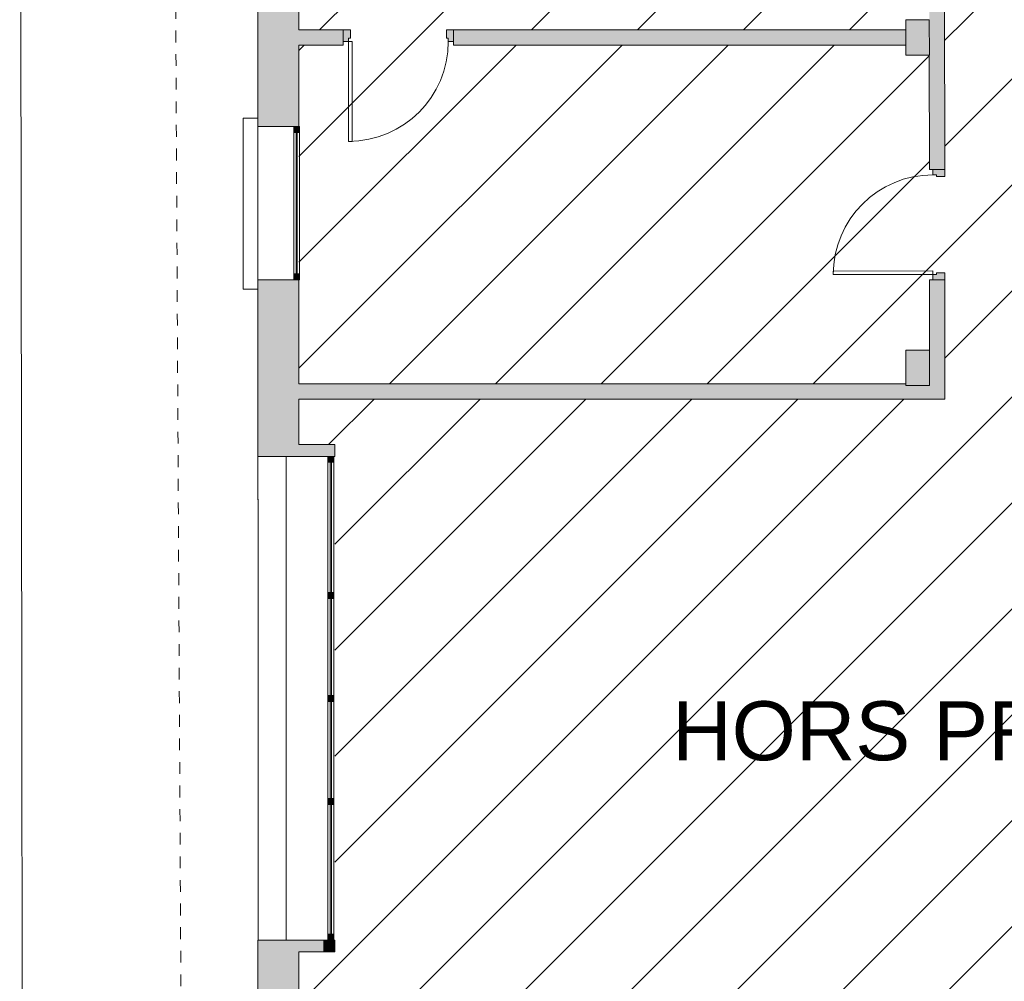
# Model space of a CAD drawing. Header units: metres. Extents: x 82 to 222, y -4 to 154.
# Tile 125 of 214: x 99 to 107, y 118 to 126. Entities that reach past the tile are written whole.
import ezdxf

# ---------------------------------------------------------------- set-up
doc = ezdxf.new("R2010")
doc.units = ezdxf.units.M
doc.linetypes.add('Tiret point point', pattern=[0.008125, 0.0025, -0.001875, 0, -0.001875, 0, -0.001875])
for name, color, linetype, lineweight in [('A-DETL-GENF', 7, 'Continuous', 5), ('A-DOOR', 7, 'Continuous', 5), ('A-FLOR', 7, 'Continuous', 5), ('A-GENM', 7, 'Continuous', 5), ('A-GLAZ-CURT', 7, 'Continuous', 5), ('A-GLAZ-CWMG', 7, 'Continuous', 5), ('A-WALL', 7, 'Continuous', 5), ('C-TOPO', 7, 'Continuous', 5), ('G-ANNO-TEXT', 7, 'Continuous', 20), ('S-COLS', 7, 'Continuous', 5)]:
    doc.layers.add(name, color=color, linetype=linetype, lineweight=lineweight)
doc.layers.add('A-WALL-PATT', color=7, linetype='Continuous', true_color=0x2a2a2a)
doc.layers.add('C-PROP-LINE', color=1, linetype='Tiret point point', lineweight=20, true_color=0xff0000)
doc.styles.add('Arial', font='arial.ttf', dxfattribs={"height": 0.5})

# ---------------------------------------------------------------- blocks, each defined once
blk = doc.blocks.new('ART-Béton-Poteau rectangulaire - 20X30-3252383-DCE-Plan de reperage des sol- rez de rue-200 - Dépendante 1')
at = {"layer": 'S-COLS', "true_color": 0x2a2a2a}
blk.add_hatch(color=250, dxfattribs=at).paths.add_polyline_path([(-0.1, -0.15), (0.1, -0.15), (0.1, 0.15), (-0.1, 0.15)])
at = {"layer": 'S-COLS', "lineweight": 20}
for p, q in [((0.1, 0.15), (-0.1, 0.15)), ((-0.1, 0.15), (-0.1, -0.15)), ((0.1, -0.15), (0.1, 0.15)), ((-0.1, -0.15), (0.1, -0.15))]:
    blk.add_line(p, q, dxfattribs=at)
blk = doc.blocks.new('Meneau rectangulaire - 50x50-3242118-DCE-Plan de reperage des sol- rez de rue-200 - Dépendante 1')
at = {"layer": 'A-GLAZ-CWMG', "true_color": 0x2a2a2a}
blk.add_hatch(color=250, dxfattribs=at).paths.add_polyline_path([(-0.05, -0.025), (0, -0.025), (0, 0.025), (-0.05, 0.025)])
at = {"layer": 'A-GLAZ-CWMG'}
for p, q in [((0, 0.025), (-0.05, 0.025)), ((-0.05, 0.025), (-0.05, -0.025)), ((0, -0.025), (0, 0.025)), ((-0.05, -0.025), (0, -0.025))]:
    blk.add_line(p, q, dxfattribs=at)
blk = doc.blocks.new('Panneau système - Vitré-3242119-DCE-Plan de reperage des sol- rez de rue-200 - Dépendante 1')
at = {"layer": 'A-GLAZ-CURT', "true_color": 0x2a2a2a}
blk.add_hatch(color=250, dxfattribs=at).paths.add_polyline_path([(0.5998, 0.005), (-0.5998, 0.005), (-0.5998, -0.005), (0.5998, -0.005)])
at = {"layer": 'A-GLAZ-CURT'}
for p, q in [((0.5998, 0.005), (-0.5998, 0.005)), ((-0.5998, 0.005), (-0.5998, -0.005)), ((0.5998, -0.005), (0.5998, 0.005)), ((-0.5998, -0.005), (0.5998, -0.005))]:
    blk.add_line(p, q, dxfattribs=at)
blk = doc.blocks.new('Meneau rectangulaire - 50x50-3242120-DCE-Plan de reperage des sol- rez de rue-200 - Dépendante 1')
at = {"layer": 'A-GLAZ-CWMG', "true_color": 0x2a2a2a}
blk.add_hatch(color=250, dxfattribs=at).paths.add_polyline_path([(0, -0.025), (-0.05, -0.025), (-0.05, 0.025), (0, 0.025)])
at = {"layer": 'A-GLAZ-CWMG'}
for p, q in [((-0.05, 0.025), (0, 0.025)), ((-0.05, -0.025), (-0.05, 0.025)), ((0, 0.025), (0, -0.025)), ((0, -0.025), (-0.05, -0.025))]:
    blk.add_line(p, q, dxfattribs=at)
blk = doc.blocks.new('Meneau rectangulaire - 50x50-3242115-DCE-Plan de reperage des sol- rez de rue-200 - Dépendante 1')
at = {"layer": 'A-GLAZ-CWMG'}
for p, q in [((148.123, 102.7893), (149.3227, 102.7896)), ((149.3227, 102.7396), (148.123, 102.7393))]:
    blk.add_line(p, q, dxfattribs=at)
blk = doc.blocks.new('Meneau rectangulaire - 50x50-3250481-DCE-Plan de reperage des sol- rez de rue-200 - Dépendante 1')
at = {"layer": 'A-GLAZ-CWMG', "true_color": 0x2a2a2a}
blk.add_hatch(color=250, dxfattribs=at).paths.add_polyline_path([(0, -0.025), (0, 0.025), (-0.05, 0.025), (-0.05, -0.025)])
at = {"layer": 'A-GLAZ-CWMG'}
for p, q in [((0, 0.025), (-0.05, 0.025)), ((-0.05, 0.025), (-0.05, -0.025)), ((0, -0.025), (0, 0.025)), ((-0.05, -0.025), (0, -0.025))]:
    blk.add_line(p, q, dxfattribs=at)
blk = doc.blocks.new('Panneau système - Vitré-3261351-DCE-Plan de reperage des sol- rez de rue-200 - Dépendante 1')
at = {"layer": 'A-GLAZ-CURT', "true_color": 0x2a2a2a}
blk.add_hatch(color=250, dxfattribs=at).paths.add_polyline_path([(-0.55, 0.005), (-0.55, -0.005), (0.55, -0.005), (0.55, 0.005), (-0.3372, 0.005)])
at = {"layer": 'A-GLAZ-CURT'}
for p, q in [((0.55, 0.005), (-0.55, 0.005)), ((-0.55, 0.005), (-0.55, -0.005)), ((0.55, -0.005), (0.55, 0.005)), ((-0.55, -0.005), (0.55, -0.005))]:
    blk.add_line(p, q, dxfattribs=at)
blk = doc.blocks.new('Panneau système - Vitré-3261352-DCE-Plan de reperage des sol- rez de rue-200 - Dépendante 1')
at = {"layer": 'A-GLAZ-CURT', "true_color": 0x2a2a2a}
blk.add_hatch(color=250, dxfattribs=at).paths.add_polyline_path([(-0.5525, 0.005), (-0.5525, -0.005), (0.5525, -0.005), (0.5525, 0.005)])
at = {"layer": 'A-GLAZ-CURT'}
for p, q in [((0.5525, 0.005), (-0.5525, 0.005)), ((-0.5525, 0.005), (-0.5525, -0.005)), ((0.5525, -0.005), (0.5525, 0.005)), ((-0.5525, -0.005), (0.5525, -0.005))]:
    blk.add_line(p, q, dxfattribs=at)
blk = doc.blocks.new('Meneau rectangulaire - 50x50-3250486-DCE-Plan de reperage des sol- rez de rue-200 - Dépendante 1')
at = {"layer": 'A-GLAZ-CWMG', "true_color": 0x2a2a2a}
blk.add_hatch(color=250, dxfattribs=at).paths.add_polyline_path([(-0.05, -0.025), (-0.05, 0.025), (0, 0.025), (0, -0.025)])
at = {"layer": 'A-GLAZ-CWMG'}
for p, q in [((-0.05, 0.025), (0, 0.025)), ((-0.05, -0.025), (-0.05, 0.025)), ((0, 0.025), (0, -0.025)), ((0, -0.025), (-0.05, -0.025))]:
    blk.add_line(p, q, dxfattribs=at)
blk = doc.blocks.new('Meneau rectangulaire - 50x50-3250462-DCE-Plan de reperage des sol- rez de rue-200 - Dépendante 1')
at = {"layer": 'A-GLAZ-CWMG', "true_color": 0x2a2a2a}
blk.add_hatch(color=250, dxfattribs=at).paths.add_polyline_path([(-0.025, -0.025), (-0.025, 0.025), (0.025, 0.025), (0.025, -0.025)])
at = {"layer": 'A-GLAZ-CWMG'}
for p, q in [((-0.025, 0.025), (0.025, 0.025)), ((-0.025, -0.025), (-0.025, 0.025)), ((0.025, 0.025), (0.025, -0.025)), ((0.025, -0.025), (-0.025, -0.025))]:
    blk.add_line(p, q, dxfattribs=at)
blk = doc.blocks.new('Meneau rectangulaire - 50x50-3249990-DCE-Plan de reperage des sol- rez de rue-200 - Dépendante 1')
at = {"layer": 'A-GLAZ-CWMG'}
for p, q in [((101.5274, 121.0233), (101.5271, 122.1283)), ((101.5771, 122.1283), (101.5774, 121.0234))]:
    blk.add_line(p, q, dxfattribs=at)
blk = doc.blocks.new('Meneau rectangulaire - 50x50-3250087-DCE-Plan de reperage des sol- rez de rue-200 - Dépendante 1')
at = {"layer": 'A-GLAZ-CWMG'}
for p, q in [((101.5281, 118.1283), (101.5278, 119.2283)), ((101.5778, 119.2284), (101.5781, 118.1284))]:
    blk.add_line(p, q, dxfattribs=at)
blk = doc.blocks.new('Panneau système - Vitré-3250598-DCE-Plan de reperage des sol- rez de rue-200 - Dépendante 1')
at = {"layer": 'A-GLAZ-CURT', "true_color": 0x2a2a2a}
blk.add_hatch(color=250, dxfattribs=at).paths.add_polyline_path([(-0.41125, 0.005), (-0.41125, -0.005), (0.41125, -0.005), (0.41125, 0.005)])
at = {"layer": 'A-GLAZ-CURT'}
for p, q in [((0.41125, 0.005), (-0.41125, 0.005)), ((-0.41125, 0.005), (-0.41125, -0.005)), ((0.41125, -0.005), (0.41125, 0.005)), ((-0.41125, -0.005), (0.41125, -0.005))]:
    blk.add_line(p, q, dxfattribs=at)
blk = doc.blocks.new('Meneau rectangulaire - 50x50-3250584-DCE-Plan de reperage des sol- rez de rue-200 - Dépendante 1')
at = {"layer": 'A-GLAZ-CWMG'}
for p, q in [((101.5276, 120.1008), (101.5278, 119.2783)), ((101.5776, 120.1009), (101.5778, 119.2784))]:
    blk.add_line(p, q, dxfattribs=at)
blk = doc.blocks.new('Meneau rectangulaire - 50x50-3250600-DCE-Plan de reperage des sol- rez de rue-200 - Dépendante 1')
at = {"layer": 'A-GLAZ-CWMG', "true_color": 0x2a2a2a}
blk.add_hatch(color=250, dxfattribs=at).paths.add_polyline_path([(-0.025, -0.025), (-0.025, 0.025), (0.025, 0.025), (0.025, -0.025)])
at = {"layer": 'A-GLAZ-CWMG'}
for p, q in [((-0.025, 0.025), (0.025, 0.025)), ((-0.025, -0.025), (-0.025, 0.025)), ((0.025, 0.025), (0.025, -0.025)), ((0.025, -0.025), (-0.025, -0.025))]:
    blk.add_line(p, q, dxfattribs=at)
blk = doc.blocks.new('OMD_Porte 1V tunnel - 80x204-5423494-DCE-Plan de reperage des sol- rez de rue-200 - Dépendante 1')
at = {"layer": 'A-DOOR', "true_color": 0x2a2a2a}
h = blk.add_hatch(color=250, dxfattribs=at)
h.paths.add_polyline_path([(-0.5175, 0.035), (-0.5175, -0.065), (-0.4575, -0.065), (-0.4575, 0.005), (-0.4725, 0.005), (-0.4725, 0.035), (-0.5175, 0.035)])
h.paths.add_polyline_path([(0.3575, 0.005), (0.3575, -0.065), (0.4175, -0.065), (0.4175, 0.035), (0.3725, 0.035), (0.3725, 0.005), (0.3575, 0.005)])
at = {"layer": 'A-DOOR'}
for p, q in [((-0.4725, 0.035), (-0.4725, 0.88)), ((-0.4425, 0.88), (-0.4725, 0.88)), ((-0.4425, 0.88), (-0.4425, 0.035)), ((-0.5175, 0.035), (-0.4725, 0.035)), ((-0.4425, 0.035), (-0.4725, 0.035)), ((-0.4725, 0.035), (-0.4425, 0.035)), ((-0.4725, 0.035), (-0.4725, 0.005)), ((-0.4725, 0.005), (-0.4575, 0.005)), ((-0.4575, 0.005), (-0.4575, -0.065)), ((0.3575, 0.005), (0.3725, 0.005)), ((0.3575, -0.065), (0.3575, 0.005)), ((0.3725, 0.005), (0.3725, 0.035)), ((0.3725, 0.035), (0.4175, 0.035)), ((-0.4575, -0.065), (-0.5175, -0.065)), ((0.4175, -0.065), (0.3575, -0.065))]:
    blk.add_line(p, q, dxfattribs=at)
blk.add_arc((-0.4725, 0.035), 0.845, 0, 90, dxfattribs=at)
blk = doc.blocks.new('OMD_Porte 1V tunnel - 80x204-5423498-DCE-Plan de reperage des sol- rez de rue-200 - Dépendante 1')
at = {"layer": 'A-DOOR', "true_color": 0x2a2a2a}
h = blk.add_hatch(color=250, dxfattribs=at)
h.paths.add_polyline_path([(-0.5175, -0.035), (-0.4725, -0.035), (-0.4725, -0.005), (-0.4575, -0.005), (-0.4575, 0.065), (-0.5175, 0.0649), (-0.5175, -0.005)])
h.paths.add_polyline_path([(0.3725, -0.035), (0.4175, -0.035), (0.4175, 0.065), (0.3575, 0.065), (0.3575, -0.005), (0.3725, -0.005), (0.3725, -0.035)])
at = {"layer": 'A-DOOR'}
for p, q in [((-0.4575, 0.065), (-0.5175, 0.065)), ((-0.4575, -0.005), (-0.4575, 0.065)), ((0.4175, 0.065), (0.3575, 0.065)), ((0.3575, 0.065), (0.3575, -0.005)), ((-0.5175, -0.035), (-0.4725, -0.035)), ((-0.4725, -0.035), (-0.4725, -0.005)), ((-0.4725, -0.005), (-0.4575, -0.005)), ((-0.4425, -0.035), (-0.4725, -0.035)), ((-0.4725, -0.035), (-0.4725, -0.88)), ((-0.4725, -0.035), (-0.4425, -0.035)), ((-0.4425, -0.88), (-0.4425, -0.035)), ((0.3575, -0.005), (0.3725, -0.005)), ((0.3725, -0.005), (0.3725, -0.035)), ((0.3725, -0.035), (0.4175, -0.035)), ((-0.4425, -0.88), (-0.4725, -0.88))]:
    blk.add_line(p, q, dxfattribs=at)
blk.add_arc((-0.4725, -0.035), 0.845, 270, 360, dxfattribs=at)
blk = doc.blocks.new('appui fenetre - appui fenetre-3309576-DCE-Plan de reperage des sol- rez de rue-200 - Dépendante 1')
at = {"layer": 'A-GENM'}
for p, q in [((159.2818, 20.6949), (158.2785, 19.6481)), ((159.3698, 20.6105), (159.2818, 20.6949)), ((158.4229, 19.6203), (159.3224, 20.5587)), ((158.2785, 19.6481), (158.3676, 19.5626))]:
    blk.add_line(p, q, dxfattribs=at)
blk = doc.blocks.new('Family - ___-4711813-DCE-Plan de reperage des sol- rez de rue-200 - Dépendante 1')
at = {"layer": 'C-PROP-LINE'}
blk.add_line((142.4048, 3.6859), (165.6259, 28.2262), dxfattribs=at)

msp = doc.modelspace()

# ---------------------------------------------------------------- hatches: boundary and pattern name
at = {"layer": 'A-DETL-GENF', "true_color": 0x808080}
h = msp.add_hatch(dxfattribs=at)
h.set_pattern_fill('FP_14', color=8, style=0, pattern_type=2)
h.set_pattern_definition([(45, (-65.317, 107.194), (-0.4490128, 0.4490128), [])])
h.paths.add_polyline_path([(106.6862, 124.5496), (106.686, 124.5496), (106.686, 124.5646), (106.656, 124.5646), (106.656, 124.6096), (106.626, 124.6096), (106.6256, 125.5795), (106.4258, 125.5795), (106.4257, 125.6645), (102.5933, 125.6636), (102.5933, 125.6936), (102.5483, 125.6936), (102.5483, 125.7236), (102.5333, 125.7236), (102.5333, 125.7936), (106.4258, 125.7945), (106.4258, 125.8795), (106.6257, 125.8795), (106.6256, 126.4746), (106.6556, 126.4746), (106.6556, 126.5196), (106.6856, 126.5196), (106.6856, 126.5346), (106.7556, 126.5346), (106.756, 124.5496)])
h.paths.add_polyline_path([(101.2826, 102.7783), (106.6312, 102.7815), (106.6312, 103.112), (106.6611, 103.1121), (106.6611, 103.157), (106.6911, 103.1571), (106.6911, 103.1721), (106.7611, 103.1721), (106.7612, 102.7816), (114.5712, 102.7863), (114.5704, 106.2713), (108.1879, 106.2699), (108.1878, 106.2999), (108.1429, 106.2999), (108.1429, 106.3299), (108.1279, 106.3299), (108.1278, 106.3999), (109.1003, 106.4002), (109.0988, 112.8701), (109.1288, 112.8702), (109.1288, 112.9151), (109.1588, 112.9151), (109.1588, 112.9301), (109.2288, 112.9302), (109.2297, 111.8552), (109.429, 111.8552), (109.4291, 111.7952), (114.57, 111.7964), (114.5654, 131.2664), (109.4245, 131.2652), (109.4244, 131.2302), (109.2245, 131.2302), (109.2251, 128.4002), (109.1951, 128.4001), (109.1951, 128.3551), (109.1652, 128.3551), (109.1652, 128.3401), (109.0952, 128.3401), (109.0944, 131.2651), (106.7545, 131.2646), (106.7544, 129.8496), (106.6848, 129.8496), (106.6848, 129.8646), (106.6548, 129.8646), (106.6548, 129.9096), (106.6248, 129.9096), (106.6239, 131.2295), (106.4245, 131.2295), (106.4244, 131.4295), (106.6244, 131.4295), (106.6237, 133.4495), (106.0039, 133.4494), (106.0037, 134.6236), (101.2826, 134.6289), (101.2826, 133.3743), (101.286, 133.3743), (101.286, 133.3243), (101.2826, 133.3243), (101.2826, 132.1246), (101.286, 132.1246), (101.286, 132.0746), (101.2826, 132.0746), (101.2826, 130.5743), (101.2867, 130.5743), (101.2867, 130.5243), (101.2826, 130.5243), (101.2826, 129.3246), (101.2867, 129.3246), (101.2867, 129.2746), (101.2826, 129.2746), (101.2826, 128.5933), (101.7176, 128.5933), (101.7176, 128.5234), (101.7026, 128.5234), (101.7026, 128.4934), (101.6576, 128.4934), (101.6576, 128.4634), (101.2826, 128.4633), (101.2826, 127.7743), (101.2873, 127.7743), (101.2873, 127.7243), (101.2826, 127.7243), (101.2826, 126.5246), (101.2873, 126.5246), (101.2873, 126.4746), (101.2826, 126.4746), (101.2826, 125.7933), (101.7183, 125.7933), (101.7183, 125.7234), (101.7033, 125.7234), (101.7033, 125.6934), (101.6583, 125.6934), (101.6583, 125.6634), (101.2826, 125.6633), (101.2826, 124.9743), (101.288, 124.9743), (101.288, 124.9243), (101.2826, 124.9243), (101.2826, 123.7246), (101.288, 123.7246), (101.288, 123.6746), (101.2826, 123.6746), (101.2826, 122.7933), (106.4265, 122.7945), (106.4264, 123.0795), (106.6264, 123.0795), (106.6265, 123.6746), (106.6563, 123.6746), (106.6563, 123.7196), (106.6862, 123.7196), (106.6862, 123.7346), (106.7562, 123.7346), (106.756, 122.6646), (101.2826, 122.6633), (101.2826, 122.2783), (101.5866, 122.2784), (101.5876, 117.9784), (101.2826, 117.9783), (101.2826, 117.4783), (101.9277, 117.4784), (101.9278, 117.1784), (101.2826, 117.1783), (101.2826, 116.5743), (101.29, 116.5743), (101.29, 116.5243), (101.2826, 116.5243), (101.2826, 115.3246), (101.29, 115.3246), (101.2884, 115.2746), (101.2826, 115.2746), (101.2826, 113.7743), (101.2906, 113.7743), (101.2906, 113.7243), (101.2826, 113.7243), (101.2826, 112.5246), (101.2906, 112.5246), (101.2906, 112.4746), (101.2826, 112.4746), (101.2826, 110.9743), (101.2913, 110.9743), (101.2913, 110.9243), (101.2826, 110.9243), (101.2826, 109.7246), (101.2913, 109.7246), (101.2899, 109.6746), (101.2826, 109.6746), (101.2826, 108.1743), (101.292, 108.1743), (101.292, 108.1243), (101.2826, 108.1243), (101.2826, 106.9246), (101.292, 106.9246), (101.292, 106.8746), (101.2826, 106.8746), (101.2826, 105.3793), (101.2926, 105.3793), (101.2926, 105.3293), (101.2826, 105.3293), (101.2826, 104.1296), (101.2926, 104.1296), (101.2926, 104.0796), (101.2826, 104.0796), (101.2826, 102.7784)])
h.paths.add_polyline_path([(144.0986, 112.8259), (144.0988, 112.8259), (144.0988, 112.8109), (144.1288, 112.8109), (144.1292, 111.1184), (149.7692, 111.1184), (149.7692, 111.0197), (143.3017, 111.0182), (143.3017, 111.0482), (143.2867, 111.0482), (143.2867, 111.1182), (144.0292, 111.1184), (144.0292, 112.8259)])
h.paths.add_polyline_path([(144.5481, 114.726), (144.5483, 114.726), (144.5483, 114.711), (144.5783, 114.711), (144.5783, 114.6635), (144.6284, 114.6635), (144.6284, 114.5735), (149.7684, 114.5747), (149.7684, 114.4747), (144.6284, 114.4734), (144.6284, 114.4135), (144.4284, 114.4135), (144.4284, 114.4735), (144.1284, 114.4734), (144.1286, 113.6559), (144.0986, 113.6559), (144.0986, 113.6409), (144.0286, 113.6409), (144.0284, 114.5734), (144.4284, 114.5747), (144.4284, 114.6635), (144.4783, 114.6635), (144.4783, 114.726)])
h.paths.add_polyline_path([(144.5471, 119.111), (144.5473, 119.111), (144.5473, 119.096), (144.5773, 119.096), (144.5775, 118.3885), (144.1275, 118.3884), (144.1278, 117.3884), (149.7677, 117.3897), (149.7678, 117.2897), (144.1278, 117.2884), (144.1284, 116.2634), (144.578, 116.2635), (144.5781, 115.556), (144.5481, 115.556), (144.5481, 115.541), (144.4781, 115.541), (144.478, 116.1635), (144.028, 116.1634), (144.0275, 118.4884), (144.4775, 118.4885), (144.4775, 119.111)])
h.paths.add_polyline_path([(144.5468, 120.351), (144.547, 120.351), (144.547, 120.336), (144.577, 120.336), (144.5775, 120.2885), (144.6271, 120.2885), (144.6271, 120.1885), (149.7671, 120.1897), (149.7671, 120.0897), (144.6271, 120.0885), (144.6271, 119.9885), (144.5771, 119.9885), (144.5768, 119.941), (144.5471, 119.941), (144.5471, 119.926), (144.4771, 119.926), (144.4767, 119.9885), (144.4271, 119.9885), (144.4271, 120.2885), (144.4771, 120.2885), (144.4775, 120.351)])
h.paths.add_polyline_path([(144.5458, 124.681), (144.546, 124.681), (144.546, 124.666), (144.576, 124.666), (144.5762, 123.9885), (144.1262, 123.9884), (144.1264, 122.9884), (149.7764, 122.9897), (149.7759, 123.69), (149.7719, 123.6901), (149.7716, 124.9897), (149.7759, 124.9898), (149.7757, 125.7897), (144.6258, 125.7885), (144.6257, 125.5885), (144.5758, 125.5884), (144.5758, 125.511), (144.5458, 125.511)])
h.paths.add_polyline_path([(141.887, 122.1329), (141.8866, 122.1329), (141.8866, 122.1479), (141.8566, 122.1479), (141.8566, 122.1929), (141.8266, 122.1929), (141.8265, 122.6154), (136.4479, 122.6141), (136.448, 116.8566), (141.8579, 116.8579), (141.8571, 119.9879), (141.6271, 119.9878), (141.6271, 120.2878), (141.8271, 120.2879), (141.827, 120.6429), (141.857, 120.6429), (141.8579, 120.6879), (141.887, 120.6879)])
h.paths.add_polyline_path([(136.2944, 102.7865), (144.4812, 102.7887), (144.4809, 103.991), (144.5109, 103.991), (144.5109, 104.006), (144.5809, 104.006), (144.5812, 102.7885), (149.7812, 102.7897), (149.7802, 104.09), (149.7765, 104.09), (149.7762, 105.3897), (149.7806, 105.3898), (149.7796, 106.89), (149.7758, 106.89), (149.7755, 108.1897), (149.7799, 108.1898), (149.7793, 109.69), (149.7752, 109.69), (149.7749, 110.9897), (149.7793, 110.9898), (149.7786, 112.49), (149.7745, 112.49), (149.7742, 113.7897), (149.7786, 113.7898), (149.7779, 115.29), (149.7739, 115.29), (149.7736, 116.5897), (149.7779, 116.5898), (149.7773, 118.09), (149.7732, 118.09), (149.7732, 118.14), (149.7776, 118.14), (149.7769, 119.3397), (149.7729, 119.3397), (149.7729, 119.3897), (149.7773, 119.3898), (149.7766, 120.89), (149.7725, 120.89), (149.7722, 122.1897), (149.7766, 122.1898), (149.7764, 122.8897), (144.1264, 122.8884), (144.1278, 121.8884), (144.5767, 121.8885), (144.5768, 121.181), (144.5468, 121.181), (144.5468, 121.166), (144.4768, 121.166), (144.4767, 121.7885), (144.0267, 121.7884), (144.0262, 124.0884), (144.4762, 124.0885), (144.4762, 124.681), (144.5458, 124.681), (144.5458, 125.496), (144.4758, 125.496), (144.4758, 125.5885), (144.2958, 125.5885), (144.2951, 128.4734), (143.8351, 128.4734), (143.8351, 128.5433), (143.8501, 128.5433), (143.8501, 128.5733), (143.8951, 128.5733), (143.8951, 128.6033), (144.2951, 128.6034), (144.2944, 131.4234), (144.3244, 131.4235), (144.3244, 131.4684), (144.3544, 131.4684), (144.3544, 131.4834), (144.4244, 131.4835), (144.4258, 131.4385), (144.6244, 131.4385), (144.6245, 131.2385), (144.4245, 131.2385), (144.4258, 125.8885), (149.7757, 125.8898), (149.7756, 126.3991), (149.5809, 126.3992), (149.5809, 132.0547), (149.6096, 132.0547), (149.6096, 132.0697), (149.6796, 132.0697), (149.6796, 132.0097), (149.8796, 132.0097), (149.8808, 126.8026), (150.9497, 126.8013), (150.9497, 135.5947), (149.8787, 135.5947), (149.8789, 133.5598), (149.6792, 133.5597), (149.6792, 133.4997), (149.6092, 133.4997), (149.6092, 133.5147), (149.5792, 133.5147), (149.5789, 134.6547), (149.5223, 134.6546), (149.5223, 134.6436), (148.4736, 134.6436), (148.4736, 134.5936), (148.4136, 134.5936), (148.4136, 134.5986), (148.4536, 134.5986), (148.4536, 134.6386), (148.4136, 134.6386), (148.4136, 134.6436), (148.4236, 134.6436), (148.4236, 134.6544), (144.8036, 134.6535), (144.8036, 134.6436), (144.8136, 134.6436), (144.8136, 134.6386), (144.7736, 134.6366), (144.7736, 134.5986), (144.8136, 134.5986), (144.8136, 134.5936), (144.7536, 134.5936), (144.7536, 134.6436), (144.4237, 134.6436), (144.4241, 132.9135), (144.3541, 132.9135), (144.3541, 132.9284), (144.3241, 132.9284), (144.3241, 132.9734), (144.2941, 132.9735), (144.2938, 133.8208), (143.4479, 132.9777), (142.4635, 131.9933), (142.4653, 131.9915), (141.9544, 131.4803), (141.9549, 129.5454), (141.8849, 129.5454), (141.8849, 129.5604), (141.8549, 129.5604), (141.8549, 129.6054), (141.8249, 129.6054), (141.8244, 129.6029), (141.6324, 129.6028), (141.6324, 129.6728), (141.6473, 129.6729), (141.6473, 129.7028), (141.6923, 129.7028), (141.6924, 129.6728), (141.8248, 129.6729), (141.8244, 131.2379), (141.6245, 131.2378), (141.6244, 131.2665), (140.4245, 131.2677), (140.4246, 130.5725), (140.3746, 130.5725), (140.3745, 131.2678), (139.6745, 131.2685), (139.6745, 130.3498), (139.6047, 130.3498), (139.6045, 130.3648), (139.5747, 130.3648), (139.5747, 130.4098), (139.6047, 130.4098), (139.6045, 131.2685), (138.8045, 131.2693), (138.8049, 129.6721), (139.6048, 129.6723), (139.6048, 129.6748), (139.5748, 129.6748), (139.5748, 129.7198), (139.6048, 129.7198), (139.6048, 129.7348), (139.6748, 129.7348), (139.6748, 129.6723), (140.7573, 129.6726), (140.7574, 129.7026), (140.8023, 129.7026), (140.8023, 129.6726), (140.8173, 129.6726), (140.8174, 129.6026), (138.8049, 129.6021), (138.8045, 129.4846), (138.7349, 129.4846), (138.7345, 129.4996), (138.7049, 129.4996), (138.7049, 129.5446), (138.7349, 129.5446), (138.7345, 129.6021), (137.8649, 129.6019), (137.8649, 129.7344), (137.9348, 129.7344), (137.9348, 129.7194), (137.9648, 129.7194), (137.9648, 129.6744), (137.9348, 129.6721), (137.9348, 129.6719), (138.7348, 129.6721), (138.7345, 131.2694), (137.9345, 131.2702), (137.9347, 130.4094), (137.9647, 130.4094), (137.9647, 130.3644), (137.9347, 130.3644), (137.9345, 130.3494), (137.8647, 130.3494), (137.8645, 131.2702), (136.4501, 131.2716), (136.4501, 128.6016), (138.7351, 128.6021), (138.7351, 128.6096), (138.7051, 128.6096), (138.7051, 128.6546), (138.7351, 128.6546), (138.7351, 128.6696), (138.8051, 128.6696), (138.8051, 128.6021), (141.8251, 128.6029), (141.8251, 128.6704), (141.8551, 128.6704), (141.8551, 128.7154), (141.8851, 128.7154), (141.8851, 128.7304), (141.9551, 128.7304), (141.9551, 128.6029), (142.3451, 128.603), (142.3451, 128.573), (142.3901, 128.573), (142.3901, 128.543), (142.4051, 128.543), (142.4051, 128.473), (141.9551, 128.4729), (141.9551, 128.4129), (141.8851, 128.4129), (141.8851, 128.4279), (141.8551, 128.4279), (141.8551, 128.4729), (136.4494, 128.4716), (136.4494, 122.7141), (141.8265, 122.7154), (141.8265, 123.0929), (141.8564, 123.0929), (141.8564, 123.1379), (141.8864, 123.1379), (141.8864, 123.1529), (141.9564, 123.1529), (141.9566, 122.1329), (141.887, 122.1329), (141.887, 120.7029), (141.957, 120.7029), (141.9579, 116.7579), (136.4465, 116.7566), (136.448, 115.4141), (136.4554, 113.5716), (137.0836, 113.5717), (137.0841, 111.7717), (137.2841, 111.7718), (137.2841, 111.6718), (136.4631, 111.6716), (136.4788, 107.8016), (136.5364, 107.8016), (137.8854, 109.0019), (141.6297, 109.0028), (141.6304, 109.0378), (141.8297, 109.0379), (141.8298, 108.8379), (141.6298, 108.8378), (141.6304, 106.2378), (141.8304, 106.2379), (141.8304, 106.1379), (144.4304, 106.1385), (144.4304, 106.2385), (144.6304, 106.2385), (144.6304, 106.1385), (149.7704, 106.1397), (149.7704, 106.0397), (144.5804, 106.0385), (144.5807, 104.821), (144.5107, 104.821), (144.5107, 104.836), (144.4807, 104.836), (144.4804, 106.0385), (141.8304, 106.0378), (141.8305, 105.6229), (141.7305, 105.6228), (141.7304, 106.0378), (141.6304, 106.0379), (141.6304, 106.0728), (136.2981, 106.0715), (136.2972, 105.2464), (136.19, 105.2464), (136.19, 103.6965), (136.2954, 103.6964), (136.2944, 102.7867)])
h.paths.add_polyline_path([(106.6881, 116.5596), (106.6879, 116.5596), (106.6879, 116.5746), (106.6579, 116.5746), (106.6579, 116.6195), (106.6279, 116.6195), (106.6277, 117.1799), (105.9278, 117.1797), (105.9277, 117.3794), (101.9286, 117.3784), (101.9286, 117.4784), (106.7577, 117.4796), (106.7577, 116.5596)])
h.paths.add_polyline_path([(106.6889, 113.3046), (106.6887, 113.3046), (106.6887, 113.3196), (106.6587, 113.3196), (106.6587, 113.3646), (106.6287, 113.3646), (106.6281, 114.4645), (106.5809, 114.4645), (106.5809, 114.4945), (106.5659, 114.4945), (106.5659, 114.5645), (106.6284, 114.5645), (106.6284, 115.6845), (106.6581, 115.6846), (106.6581, 115.7295), (106.6881, 115.7296), (106.6881, 115.7446), (106.7581, 115.7446), (106.7587, 113.3046)])
h.paths.add_polyline_path([(106.6902, 107.7046), (106.69, 107.7046), (106.69, 107.7196), (106.66, 107.7196), (106.66, 107.7646), (106.63, 107.7646), (106.6289, 111.6045), (106.4291, 111.6045), (106.429, 111.8545), (106.629, 111.8545), (106.6289, 112.4296), (106.6589, 112.4296), (106.6589, 112.4746), (106.6889, 112.4746), (106.6889, 112.4896), (106.7589, 112.4896), (106.76, 107.7046)])
h.paths.add_polyline_path([(106.6909, 103.9871), (106.6909, 104.0021), (106.6609, 104.0021), (106.6609, 104.047), (106.6309, 104.047), (106.6302, 106.0295), (106.4304, 106.0295), (106.4304, 106.2295), (106.6304, 106.2295), (106.6302, 106.8296), (106.6602, 106.8296), (106.6602, 106.8746), (106.6902, 106.8746), (106.6902, 106.8896), (106.7602, 106.8896), (106.7604, 106.3996), (107.3128, 106.3997), (107.3128, 106.3297), (107.2979, 106.3297), (107.2979, 106.2997), (107.2529, 106.2997), (107.2529, 106.2697), (106.7604, 106.2696), (106.7604, 103.9871)])
h.paths.add_polyline_path([(149.7765, 104.14), (149.7809, 104.14), (149.7802, 105.3397), (149.7762, 105.3397)])
h.paths.add_polyline_path([(109.2304, 106.0302), (109.2304, 106.0302), (109.2304, 106.2302), (109.4304, 106.2302), (109.4304, 106.0302)])
h.paths.add_polyline_path([(136.19, 106.2015), (141.5004, 106.2028), (141.4998, 108.8728), (137.8897, 108.8719), (136.5745, 107.7016), (136.19, 107.7015), (136.19, 106.2028)])
h.paths.add_polyline_path([(149.7758, 106.94), (149.7802, 106.94), (149.7796, 108.1397), (149.7758, 108.1397), (149.7758, 106.94)])
h.paths.add_polyline_path([(137.5001, 107.4518), (137.5, 107.6218), (140.3, 107.6225), (140.3001, 107.4525), (137.7738, 107.4519)])
h.paths.add_polyline_path([(101.2899, 108.2083), (101.2899, 108.3083), (105.1299, 108.3092), (105.1299, 108.2092), (101.3916, 108.2083)])
h.paths.add_polyline_path([(144.4297, 108.8385), (144.4298, 108.8385), (144.4297, 109.0385), (144.6297, 109.0385), (144.6298, 108.8385)])
h.paths.add_polyline_path([(141.8797, 108.9379), (141.8791, 111.6729), (141.8291, 111.6729), (141.8284, 114.4129), (141.6284, 114.4128), (141.6284, 114.5378), (139.7284, 114.5373), (139.7291, 111.6724), (138.7841, 111.6721), (138.7841, 111.7721), (139.5791, 111.7723), (139.5784, 114.6873), (141.9784, 114.6879), (141.9792, 111.1179), (142.4717, 111.118), (142.4717, 111.048), (142.4567, 111.048), (142.4567, 111.018), (141.9792, 111.0179), (141.9792, 108.9379)])
h.paths.add_polyline_path([(149.7752, 109.74), (149.7795, 109.74), (149.7789, 110.9397), (149.7752, 110.9397), (149.7752, 109.74)])
h.paths.add_polyline_path([(136.4627, 111.7716), (137.0341, 111.7718), (137.0341, 111.8217), (137.0441, 111.8217), (137.0437, 112.5217), (137.0339, 112.5217), (137.0339, 112.5717), (136.4595, 112.5716), (136.4626, 111.8024)])
h.paths.add_polyline_path([(149.7745, 112.54), (149.7789, 112.54), (149.7782, 113.7397), (149.7742, 113.7397)])
h.paths.add_polyline_path([(136.4591, 112.6716), (137.0339, 112.6717), (137.0339, 112.7217), (137.0438, 112.7217), (137.0437, 113.4217), (137.0337, 113.4217), (137.0337, 113.4717), (136.4558, 113.4716), (136.4591, 112.6716)])
h.paths.add_polyline_path([(110.2188, 113.0454), (110.2187, 113.2154), (112.4529, 113.2159), (112.4529, 113.2133), (112.4643, 113.2133), (112.4643, 113.2159), (113.0687, 113.2161), (113.0688, 113.0461), (110.3239, 113.0454)])
h.paths.add_polyline_path([(109.1585, 114.3601), (109.1585, 114.3751), (109.1285, 114.3751), (109.1284, 114.4201), (109.0984, 114.4201), (109.0984, 115.7776), (109.1681, 115.7776), (109.1681, 115.7626), (109.1981, 115.7626), (109.1981, 115.7176), (109.2281, 115.7177), (109.2284, 114.6302), (109.4284, 114.6302), (109.4284, 114.5952), (111.3784, 114.5957), (111.3784, 114.8957), (113.1883, 114.8961), (113.1884, 114.5961), (114.5684, 114.5964), (114.5684, 114.4664), (109.4284, 114.4652), (109.4284, 114.4302), (109.2284, 114.4302), (109.2281, 114.3602), (109.2259, 114.3602)])
h.paths.add_polyline_path([(101.2884, 114.4633), (101.2884, 114.5633), (105.7509, 114.5643), (105.7509, 114.4943), (105.7359, 114.4943), (105.7359, 114.4643), (101.5171, 114.4633)])
h.paths.add_polyline_path([(111.4284, 114.5957), (113.1384, 114.5961), (113.1383, 114.8461), (111.4283, 114.8457)])
h.paths.add_polyline_path([(149.7738, 115.34), (149.7782, 115.34), (149.7776, 116.5397), (149.7738, 116.5397), (149.7738, 115.34)])
h.paths.add_polyline_path([(109.1679, 115.7776), (109.1679, 116.5926), (109.0979, 116.5926), (109.0963, 123.6576), (109.1663, 123.6576), (109.1663, 123.6426), (109.1963, 123.6426), (109.1963, 123.5976), (109.2263, 123.5977), (109.2279, 123.0802), (109.4264, 123.0802), (109.4265, 122.7802), (109.2265, 122.7802), (109.2279, 117.4802), (109.4277, 117.4802), (109.4278, 117.1802), (109.2278, 117.1802), (109.2259, 116.6527), (109.1979, 116.6526), (109.1979, 116.6076), (109.1679, 116.6076)])
h.paths.add_polyline_path([(149.7725, 120.94), (149.7769, 120.94), (149.7764, 122.1397), (149.7725, 122.1397), (149.7725, 120.94)])
h.paths.add_polyline_path([(109.1661, 123.6576), (109.1661, 124.4726), (109.0961, 124.4726), (109.0963, 126.5101), (109.1656, 126.5101), (109.1656, 126.4951), (109.1956, 126.4951), (109.1959, 126.4501), (109.2256, 126.4501), (109.2279, 125.8802), (109.4257, 125.8802), (109.4258, 125.5802), (109.2258, 125.5802), (109.2259, 124.5327), (109.1961, 124.5326), (109.1961, 124.4876), (109.1661, 124.4876)])
h.paths.add_polyline_path([(149.7719, 123.74), (149.7762, 123.74), (149.7758, 124.9397), (149.7719, 124.9397), (149.7719, 123.74)])
h.paths.add_polyline_path([(141.8862, 123.9679), (141.8862, 123.9829), (141.8562, 123.9829), (141.8562, 124.0279), (141.8262, 124.0279), (141.8255, 125.5879), (141.6258, 125.5878), (141.6257, 125.8878), (141.8257, 125.8879), (141.8255, 126.9229), (141.8555, 126.9229), (141.8555, 126.9679), (141.8855, 126.9679), (141.8855, 126.9829), (141.9555, 126.9829), (141.9562, 123.9679)])
h.paths.add_polyline_path([(106.6854, 127.3496), (106.6854, 127.3646), (106.6554, 127.3646), (106.6554, 127.4096), (106.6254, 127.4096), (106.6251, 128.4645), (102.5926, 128.4636), (102.5926, 128.4936), (102.5476, 128.4936), (102.5476, 128.5236), (102.5326, 128.5236), (102.5326, 128.5936), (106.6251, 128.5945), (106.6251, 128.9746), (106.655, 128.9746), (106.655, 129.0196), (106.685, 129.0196), (106.685, 129.0346), (106.755, 129.0346), (106.7544, 127.3496)])
h.paths.add_polyline_path([(149.2944, 131.2396), (149.2945, 131.2396), (149.2944, 131.4396), (149.4944, 131.4397), (149.4945, 131.2397)])
h.paths.add_polyline_path([(106.0739, 133.5194), (106.6239, 133.5195), (106.6237, 134.6229), (106.0737, 134.6229), (106.0739, 133.5195)])
at = {"layer": 'A-WALL-PATT'}
h = msp.add_hatch(color=256, dxfattribs=at)
h.paths.add_polyline_path([(100.9326, 102.7782), (101.2826, 102.7783), (101.2826, 104.0796), (100.9326, 104.0796), (100.9326, 102.7783)])
h.paths.add_polyline_path([(101.2826, 105.3793), (101.2826, 106.8746), (100.9326, 106.8746), (100.9326, 105.3793)])
h.paths.add_polyline_path([(100.9326, 108.1743), (101.2826, 108.1743), (101.2826, 109.6746), (100.9326, 109.6746)])
h.paths.add_polyline_path([(101.2826, 110.9743), (101.2826, 112.4746), (100.9326, 112.4746), (100.9326, 110.9743)])
h.paths.add_polyline_path([(100.9326, 113.7743), (101.2826, 113.7743), (101.2826, 115.2746), (100.9326, 115.2746), (100.9326, 114.0277)])
h.paths.add_polyline_path([(100.9326, 116.5743), (101.2826, 116.5743), (101.2826, 117.1783), (101.2278, 117.1783), (101.2277, 117.4783), (101.2826, 117.4784), (101.2826, 118.0782), (100.9326, 118.0782), (100.9326, 117.9783)])
h.paths.add_polyline_path([(101.2826, 122.1782), (101.2826, 123.6746), (100.9326, 123.6746), (100.9326, 122.1782)])
h.paths.add_polyline_path([(100.9326, 124.9743), (101.2826, 124.9743), (101.2826, 126.4746), (100.9326, 126.4746), (100.9326, 125.6633)])
h.paths.add_polyline_path([(100.9326, 127.7743), (101.2826, 127.7743), (101.2826, 129.2746), (100.9326, 129.2746), (100.9326, 128.4633)])
h.paths.add_polyline_path([(100.9326, 130.5743), (101.2826, 130.5743), (101.2826, 132.0746), (100.9326, 132.0746), (100.9326, 131.2813)])
h.paths.add_polyline_path([(100.9326, 133.3743), (101.2826, 133.3743), (101.2826, 134.9289), (100.9326, 134.9293), (100.9326, 134.7127), (100.9358, 134.7128), (100.9357, 134.6127), (100.9326, 134.6127), (100.9326, 133.438)])
h = msp.add_hatch(color=256, dxfattribs=at)
h.paths.add_polyline_path([(106.6312, 102.7795), (106.7612, 102.7796), (106.7611, 103.1121), (106.6311, 103.112)])
h.paths.add_polyline_path([(106.6309, 104.047), (106.7609, 104.0471), (106.7602, 106.8296), (106.6302, 106.8296), (106.6306, 105.4009)])
h.paths.add_polyline_path([(106.7589, 112.4296), (106.7589, 112.4296), (106.6289, 112.4296)])
h.paths.add_polyline_path([(106.63, 107.7646), (106.76, 107.7646), (106.7589, 112.4296), (106.6289, 112.4296), (106.63, 107.7646)])
h.paths.add_polyline_path([(106.6287, 113.3646), (106.7587, 113.3646), (106.7581, 115.6846), (106.6281, 115.6845), (106.6287, 113.3646)])
h.paths.add_polyline_path([(106.6279, 116.6195), (106.7579, 116.6196), (106.7577, 117.4796), (106.6277, 117.4795), (106.6278, 117.1799)])
h.paths.add_polyline_path([(106.7565, 122.6646), (106.7563, 123.6746), (106.6263, 123.6746), (106.6265, 122.6646), (106.7563, 122.6646)])
h.paths.add_polyline_path([(106.626, 124.6096), (106.756, 124.6096), (106.7556, 126.4746), (106.6256, 126.4746), (106.626, 124.6096)])
h.paths.add_polyline_path([(106.755, 127.4096), (106.7554, 127.4096), (106.755, 128.9746), (106.625, 128.9746), (106.6254, 127.4096)])
h.paths.add_polyline_path([(106.6248, 129.9096), (106.7548, 129.9096), (106.7537, 134.6227), (106.6237, 134.6229), (106.6245, 131.2295)])
at = {"layer": 'A-WALL-PATT', "lineweight": 5}
h = msp.add_hatch(color=256, dxfattribs=at)
h.paths.add_polyline_path([(101.2826, 125.6633), (101.6583, 125.6634), (101.6583, 125.7934), (101.2826, 125.7933), (101.2826, 125.6634)])
h.paths.add_polyline_path([(102.5933, 125.6636), (106.4258, 125.6645), (106.4257, 125.7945), (102.5933, 125.7936)])
h = msp.add_hatch(color=256, dxfattribs=at)
h.paths.add_polyline_path([(106.6265, 122.6645), (106.6265, 122.6645), (106.6265, 122.7795)])
h.paths.add_polyline_path([(101.2826, 122.6633), (106.6265, 122.6645), (106.6265, 122.7795), (106.4265, 122.7795), (106.4264, 122.7945), (101.2826, 122.7933)])
for points in [[(101.2826, 122.1783), (101.5866, 122.1784), (101.5866, 122.2784), (101.2826, 122.2783)], [(101.2826, 117.9783), (101.4876, 117.9783), (101.4876, 118.0783), (101.2826, 118.0783)], [(101.4876, 117.9783), (101.5876, 117.9784), (101.5876, 118.0784), (101.4876, 118.0783)]]:
    msp.add_hatch(color=256, dxfattribs=at).paths.add_polyline_path(points)

# ---------------------------------------------------------------- linework, layer by layer
at = {"layer": 'A-FLOR'}
msp.add_line((101.1726, 122.1782), (101.1726, 118.0782), dxfattribs=at)
at = {"layer": 'A-WALL', "lineweight": 20}
for p, q in [((100.9326, 124.9743), (100.9326, 126.4746)), ((101.2826, 125.7933), (101.2826, 126.4746)), ((106.756, 124.6096), (106.7556, 126.4746)), ((101.6583, 125.7934), (101.2826, 125.7933)), ((101.6583, 125.6634), (101.6583, 125.7934)), ((106.4258, 125.7945), (102.5933, 125.7936)), ((102.5933, 125.7936), (102.5933, 125.6636)), ((101.2826, 125.6633), (101.6583, 125.6634)), ((101.2826, 124.9743), (101.2826, 125.6633)), ((102.5933, 125.6636), (106.4258, 125.6645)), ((106.6258, 125.5795), (106.626, 124.6096)), ((101.2826, 124.9743), (100.9326, 124.9743)), ((106.626, 124.6096), (106.756, 124.6096)), ((100.9326, 123.6746), (100.9326, 122.1782)), ((101.2826, 123.6746), (100.9326, 123.6746)), ((101.2826, 123.6746), (101.2826, 122.7933)), ((106.6263, 123.6746), (106.6264, 123.0795)), ((106.6263, 123.6746), (106.7563, 123.6746)), ((106.7565, 122.6646), (106.7563, 123.6746)), ((106.4265, 122.7945), (101.2826, 122.7933)), ((101.2826, 122.6633), (106.7565, 122.6646)), ((101.2826, 122.6633), (101.2826, 122.2783)), ((101.5866, 122.2784), (101.2826, 122.2783)), ((101.5866, 122.1784), (101.5866, 122.2784)), ((101.2826, 122.1782), (100.9326, 122.1782)), ((101.2826, 122.1783), (101.5866, 122.1784)), ((100.9326, 116.5743), (100.9326, 118.0782)), ((101.2826, 118.0782), (100.9326, 118.0782)), ((101.5876, 118.0784), (101.2826, 118.0783)), ((101.5876, 117.9784), (101.5876, 118.0784)), ((101.2826, 117.9783), (101.5876, 117.9784)), ((101.2826, 117.4783), (101.2826, 117.9783))]:
    msp.add_line(p, q, dxfattribs=at)
at = {"layer": 'A-WALL'}
for p, q in [((100.9326, 123.6746), (100.9326, 124.9743)), ((100.9326, 121.8087), (100.9326, 122.1782)), ((101.1726, 122.1782), (101.1726, 118.0782))]:
    msp.add_line(p, q, dxfattribs=at)
at = {"layer": 'C-TOPO'}
for p, q in [((98.9151, 134.9829), (98.9331, 120.0293)), ((100.9364, 121.816), (100.9364, 119.8995)), ((98.9331, 120.0293), (98.9618, 101.0875)), ((100.9364, 119.8984), (100.9364, 119.8995)), ((100.9364, 119.8984), (100.9364, 118.0782))]:
    msp.add_line(p, q, dxfattribs=at)

# ---------------------------------------------------------------- block references
at = {"layer": 'A-DOOR'}
for name, p, rotation in [('OMD_Porte 1V tunnel - 80x204-5423498-DCE-Plan de reperage des sol- rez de rue-200 - Dépendante 1', (102.1758, 125.7285), 0.0135285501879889), ('OMD_Porte 1V tunnel - 80x204-5423494-DCE-Plan de reperage des sol- rez de rue-200 - Dépendante 1', (106.6911, 124.1921), 90.0135285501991)]:
    msp.add_blockref(name, p, dxfattribs=dict(at, rotation=rotation))
at = {"layer": 'A-GENM', "rotation": 43.72156535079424}
msp.add_blockref('appui fenetre - appui fenetre-3309576-DCE-Plan de reperage des sol- rez de rue-200 - Dépendante 1', (0, 0), dxfattribs=at)
at = {"layer": 'A-GLAZ-CURT'}
for name, p, rotation in [('Panneau système - Vitré-3242119-DCE-Plan de reperage des sol- rez de rue-200 - Dépendante 1', (101.263, 124.3245), 89.99999999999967), ('Panneau système - Vitré-3261352-DCE-Plan de reperage des sol- rez de rue-200 - Dépendante 1', (101.5523, 121.5758), 90.01352855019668), ('Panneau système - Vitré-3250598-DCE-Plan de reperage des sol- rez de rue-200 - Dépendante 1', (101.5525, 120.5621), 90.01352855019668), ('Panneau système - Vitré-3250598-DCE-Plan de reperage des sol- rez de rue-200 - Dépendante 1', (101.5527, 119.6896), 90.01352855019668), ('Panneau système - Vitré-3261351-DCE-Plan de reperage des sol- rez de rue-200 - Dépendante 1', (101.553, 118.6783), 90.01352855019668)]:
    msp.add_blockref(name, p, dxfattribs=dict(at, rotation=rotation))
at = {"layer": 'A-GLAZ-CWMG', "extrusion": (0, 0, -1)}
for name, p, rotation in [('Meneau rectangulaire - 50x50-3242120-DCE-Plan de reperage des sol- rez de rue-200 - Dépendante 1', (-101.263, 124.9743), 90.00000000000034), ('Meneau rectangulaire - 50x50-3250486-DCE-Plan de reperage des sol- rez de rue-200 - Dépendante 1', (-101.5521, 122.1783), 89.98647144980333), ('Meneau rectangulaire - 50x50-3250462-DCE-Plan de reperage des sol- rez de rue-200 - Dépendante 1', (-101.5524, 120.9983), 89.98647144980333), ('Meneau rectangulaire - 50x50-3250600-DCE-Plan de reperage des sol- rez de rue-200 - Dépendante 1', (-101.5526, 120.1258), 89.98647144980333), ('Meneau rectangulaire - 50x50-3250462-DCE-Plan de reperage des sol- rez de rue-200 - Dépendante 1', (-101.5528, 119.2533), 89.98647144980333)]:
    msp.add_blockref(name, p, dxfattribs=dict(at, rotation=rotation))
at = {"layer": 'A-GLAZ-CWMG'}
for name, p, rotation in [('Meneau rectangulaire - 50x50-3242115-DCE-Plan de reperage des sol- rez de rue-200 - Dépendante 1', (-1.4664, 273.0715), 269.986471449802), ('Meneau rectangulaire - 50x50-3242118-DCE-Plan de reperage des sol- rez de rue-200 - Dépendante 1', (101.263, 123.6746), 269.9999999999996), ('Meneau rectangulaire - 50x50-3250481-DCE-Plan de reperage des sol- rez de rue-200 - Dépendante 1', (101.5531, 118.0783), 270.0135285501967)]:
    msp.add_blockref(name, p, dxfattribs=dict(at, rotation=rotation))
for name, p in [('Meneau rectangulaire - 50x50-3249990-DCE-Plan de reperage des sol- rez de rue-200 - Dépendante 1', (0, 0)), ('Meneau rectangulaire - 50x50-3250584-DCE-Plan de reperage des sol- rez de rue-200 - Dépendante 1', (-0.0002, 0.8725)), ('Meneau rectangulaire - 50x50-3250584-DCE-Plan de reperage des sol- rez de rue-200 - Dépendante 1', (0, 0)), ('Meneau rectangulaire - 50x50-3250087-DCE-Plan de reperage des sol- rez de rue-200 - Dépendante 1', (0, 0))]:
    msp.add_blockref(name, p, dxfattribs=at)
at = {"layer": 'C-PROP-LINE', "rotation": 43.72156535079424}
msp.add_blockref('Family - ___-4711813-DCE-Plan de reperage des sol- rez de rue-200 - Dépendante 1', (0, 0), dxfattribs=at)
at = {"layer": 'S-COLS', "rotation": 0.0135285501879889}
for p in [(106.5258, 125.7295), (106.5264, 122.9295)]:
    msp.add_blockref('ART-Béton-Poteau rectangulaire - 20X30-3252383-DCE-Plan de reperage des sol- rez de rue-200 - Dépendante 1', p, dxfattribs=at)

# ---------------------------------------------------------------- texts
at = {"layer": 'G-ANNO-TEXT', "color": 1, "true_color": 0xff0000, "insert": (104.4463, 120.1026), "char_height": 0.5, "width": 6.02869, "attachment_point": 1, "style": 'Arial'}
msp.add_mtext('HORS PROJET', dxfattribs=at)

doc.saveas('drawing.dxf')
